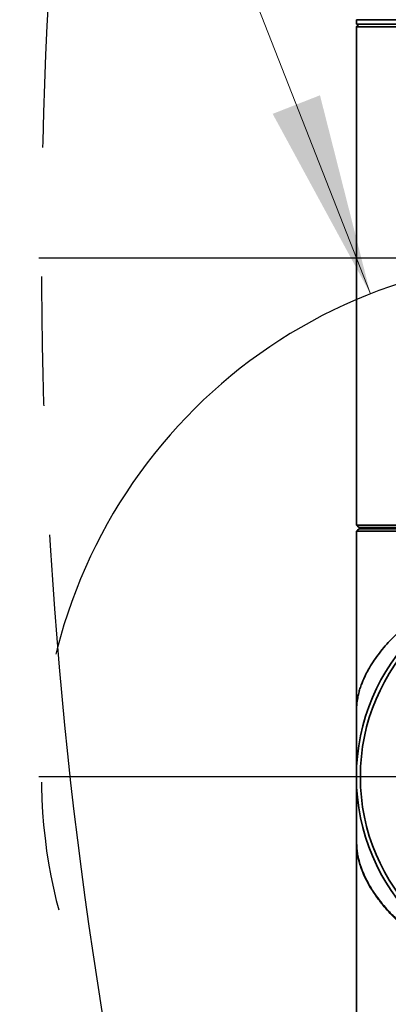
# Model space of a CAD drawing. Header units: millimetres. Extents: x 0 to 4200, y 0 to 2974.
# Tile 26 of 40: x 2084 to 2157, y 1663 to 1857. Entities that reach past the tile are written whole.
import ezdxf

# ---------------------------------------------------------------- set-up
doc = ezdxf.new("R2010")
doc.units = ezdxf.units.MM
doc.header["$LTSCALE"] = 10
doc.linetypes.add('CENTERX2', pattern=[20.32, 12.7, -2.54, 2.54, -2.54])
doc.layers.get('0').update_dxf_attribs({"lineweight": 18})
doc.layers.add('中心线层', color=6, linetype='CENTERX2', lineweight=25)
doc.layers.add('标注层', color=150, linetype='Continuous', lineweight=18)
doc.styles.add('SLDTEXTSTYLE1', font='txt')
doc.dimstyles.new('SLDDIMSTYLE0', dxfattribs={"dimtxt": 35, "dimasz": 40, "dimexe": 0, "dimexo": 0.0625, "dimgap": 8.75, "dimtad": 0, "dimtih": 1, "dimtoh": 1, "dimrnd": 1e-09, "dimzin": 12, "dimdsep": 46, "dimtxsty": 'SLDTEXTSTYLE1', "dimcen": 0, "dimdle": 80, "dimadec": 0, "dimazin": 3, "dimtfac": 1, "dimtdec": 3, "dimtofl": 0, "dimtmove": 0, "dimatfit": 3, "dimfxl": 1, "dimfrac": 2, "dimtolj": 1, "dimarcsym": 0})

# ---------------------------------------------------------------- blocks, each defined once
blk = doc.blocks.new('*X32')
at = {"layer": '标注层'}
blk.add_hatch(color=256, dxfattribs=at).paths.add_polyline_path([(2153.31, 1802.91), (2143.37, 1841.98), (2134.06, 1838.33)], flags=0)
for p, q in [((2019.79, 2143.54), (1909.99, 2143.54)), ((2153.31, 1802.91), (2019.79, 2143.54))]:
    blk.add_line(p, q, dxfattribs=at)
at = {"layer": '标注层', "char_height": 35, "attachment_point": 1, "style": 'SLDTEXTSTYLE1'}
for s, insert, width in [('%%C', (1909.99, 2188.66), 46.9274), ('204', (1948.69, 2188.66), 141.5642)]:
    blk.add_mtext(s, dxfattribs=dict(at, insert=insert, width=width))
blk = doc.blocks.new('SW_CENTERMARKSYMBOL_3')
at = {"layer": '中心线层', "color": 0}
blk.add_line((-1, 0), (-922.5, 0), dxfattribs=at)
blk = doc.blocks.new('SW_CENTERMARKSYMBOL_4')
at = {"layer": '中心线层', "color": 0}
blk.add_line((-1, 0), (-102.5, 0), dxfattribs=at)

msp = doc.modelspace()

# ---------------------------------------------------------------- linework, layer by layer
at = {"color": 7, "linetype": 'Continuous', "lineweight": 35}
for p, q in [((2150.529, 1856.85), (2150.529, 1855.95)), ((2230.529, 1855.95), (2150.529, 1855.95)), ((2151.039, 1855.947), (2150.539, 1855.447)), ((2150.539, 1855.447), (2150.539, 1760.95)), ((2230.539, 1855.447), (2150.539, 1855.447)), ((2151.039, 1855.95), (2151.039, 1855.947)), ((2190.539, 1855.947), (2151.039, 1855.947)), ((2150.539, 1760.95), (2150.552, 1760.95)), ((2150.552, 1760.95), (2150.552, 1757.452)), ((2150.552, 1757.452), (2230.527, 1757.452)), ((2150.552, 1757.452), (2150.739, 1757.265)), ((2150.739, 1756.435), (2150.552, 1756.247)), ((2150.739, 1757.265), (2151.051, 1756.952)), ((2151.051, 1756.747), (2150.739, 1756.435)), ((2151.051, 1756.952), (2230.028, 1756.952)), ((2151.051, 1756.952), (2151.051, 1756.95)), ((2151.051, 1756.95), (2230.028, 1756.95)), ((2151.051, 1756.75), (2151.051, 1756.747)), ((2189.584, 1756.75), (2151.051, 1756.75)), ((2189.584, 1756.747), (2151.051, 1756.747)), ((2153.039, 1756.95), (2153.039, 1756.75)), ((2150.552, 1755.008), (2150.539, 1754.85)), ((2150.539, 1754.85), (2150.539, 1753.95)), ((2150.552, 1756.247), (2150.552, 1752.75)), ((2189.534, 1756.247), (2150.552, 1756.247)), ((2150.552, 1753.95), (2150.539, 1753.95)), ((2150.552, 1753.46), (2150.539, 1753.447)), ((2150.539, 1753.447), (2150.539, 1752.75)), ((2150.552, 1753.447), (2150.539, 1753.447)), ((2150.539, 1752.75), (2150.539, 1707.95)), ((2150.552, 1752.75), (2150.539, 1752.75)), ((2150.55, 1715.119), (2150.55, 1715.117)), ((2150.55, 1714.951), (2150.55, 1708.883)), ((2150.539, 1707.95), (2150.539, 1655.452)), ((2150.546, 1708.674), (2150.546, 1708.687)), ((2150.55, 1708.883), (2150.55, 1708.864)), ((2150.55, 1700.783), (2150.55, 1707.036)), ((2150.55, 1707.026), (2150.55, 1700.781)), ((2150.55, 1700.781), (2150.55, 1700.783)), ((2150.546, 1699.221), (2150.547, 1699.471)), ((2150.546, 1698.281), (2150.546, 1699.221))]:
    msp.add_line(p, q, dxfattribs=at)
at = {"color": 8, "linetype": 'Continuous', "lineweight": 35}
for p, q in [((2230.529, 1856.85), (2150.529, 1856.85)), ((2150.552, 1754.85), (2150.539, 1754.85))]:
    msp.add_line(p, q, dxfattribs=at)
at = {"color": 7, "linetype": 'Continuous', "lineweight": 35}
for radius in [40, 39.22]:
    msp.add_circle((2190.539, 1707.95), radius, dxfattribs=at)
for start, end in [(0, 180), (180, 270)]:
    msp.add_arc((2190.539, 1707.95), 40, start, end, dxfattribs=at)
for points, knots in [([(2190.539, 1749.292), (2188.973, 1749.207), (2185.84, 1749.038), (2181.329, 1748.158), (2177.005, 1746.95), (2172.942, 1745.443), (2169.138, 1743.666), (2165.672, 1741.692), (2162.541, 1739.562), (2160.165, 1737.641), (2158.389, 1736.004), (2157.097, 1734.691), (2155.889, 1733.329), (2154.797, 1731.955), (2153.764, 1730.488), (2152.93, 1729.116), (2152.305, 1727.917), (2151.89, 1727.016), (2151.544, 1726.172), (2151.245, 1725.327), (2150.95, 1724.302), (2150.711, 1723.16), (2150.601, 1722.113), (2150.567, 1721.192), (2150.552, 1720.548), (2150.542, 1719.258), (2150.543, 1717.683), (2150.546, 1716.13), (2150.548, 1715.357), (2150.55, 1714.951)], [0, 0, 0, 0, 3.7074856, 7.4161876, 10.9937524, 14.737078, 18.4219836, 22.1138214, 25.8088288, 29.4978701, 31.5570099, 33.6351001, 35.676122, 37.8786385, 39.9663477, 42.4128559, 44.1622978, 45.4698033, 46.5836319, 48.0968851, 49.431651, 51.3758997, 53.3904318, 53.8698903, 54.3168072, 55.2403649, 57.0891204, 57.9686222, 58.9443972, 58.9443972, 58.9443972, 58.9443972]), ([(2150.559, 1720.865), (2150.559, 1720.75), (2150.559, 1719.262), (2150.558, 1716.562), (2150.558, 1713.223), (2150.556, 1710.789), (2150.555, 1709.402), (2150.555, 1709.193), (2150.555, 1709.143)], [0, 0, 0, 0, 0.2382154, 3.0778139, 5.7745098, 8.3767055, 10.920197, 11.7220968, 11.7220968, 11.7220968, 11.7220968]), ([(2150.563, 1720.501), (2150.562, 1719.93), (2150.562, 1718.37), (2150.562, 1716.151), (2150.562, 1714.083), (2150.56, 1712.512), (2150.566, 1711.553), (2150.575, 1711.151), (2150.591, 1711.2), (2150.596, 1711.213)], [0, 0, 0, 0, 1.1887462, 3.2486826, 4.9774839, 6.4008451, 7.6623418, 8.8732233, 9.3330545, 9.3330545, 9.3330545, 9.3330545]), ([(2150.549, 1715.411), (2150.548, 1715.63), (2150.547, 1715.862), (2150.547, 1716.098), (2150.547, 1716.111)], [0, 0, 0, 0, 0.66099074, 0.70053002, 0.70053002, 0.70053002, 0.70053002]), ([(2150.621, 1704.536), (2150.611, 1704.481), (2150.59, 1704.356), (2150.577, 1703.376), (2150.569, 1701.949), (2150.566, 1700.314), (2150.564, 1698.742), (2150.563, 1697.105), (2150.563, 1695.966), (2150.563, 1695.485)], [0, 0, 0, 0, 1.1921909, 2.7098076, 4.5679144, 5.6397056, 6.8153291, 8.1067003, 9.0527849, 9.0527849, 9.0527849, 9.0527849]), ([(2150.55, 1700.796), (2150.548, 1700.168), (2150.545, 1698.909), (2150.545, 1697.297), (2150.553, 1696.064), (2150.572, 1694.945), (2150.637, 1693.694), (2150.812, 1692.418), (2151.124, 1691.084), (2151.588, 1689.69), (2152.197, 1688.278), (2153.033, 1686.677), (2154.05, 1685.056), (2155.264, 1683.422), (2156.532, 1681.919), (2157.888, 1680.484), (2159.375, 1679.081), (2160.862, 1677.811), (2162.324, 1676.674), (2163.736, 1675.664), (2165.429, 1674.545), (2167.396, 1673.367), (2169.721, 1672.14), (2172.065, 1671.052), (2174.53, 1670.041), (2176.277, 1669.453), (2177.155, 1669.158)], [0, 0, 0, 0, 1.4223533, 2.8477692, 3.5630403, 4.2735722, 5.6871449, 7.5141022, 9.3229338, 11.3294912, 13.5766816, 15.4610045, 18.2547292, 20.5965995, 22.5761125, 24.8511426, 26.9651261, 28.9179115, 30.710466, 32.3445058, 33.82227, 36.3063133, 38.475458, 40.6251162, 42.8010739, 45.0017106, 45.0017106, 45.0017106, 45.0017106]), ([(2175.327, 1669.462), (2174.318, 1669.846), (2172.241, 1670.636), (2169.356, 1672.018), (2166.571, 1673.56), (2164.323, 1675.005), (2162.477, 1676.334), (2160.992, 1677.501), (2159.618, 1678.684), (2158.342, 1679.883), (2157.155, 1681.1), (2156.174, 1682.208), (2155.364, 1683.203), (2154.693, 1684.085), (2153.999, 1685.075), (2153.271, 1686.221), (2152.7, 1687.243), (2152.288, 1688.075), (2151.874, 1688.967), (2151.464, 1690.003), (2151.118, 1691.124), (2150.894, 1692.049), (2150.728, 1692.976), (2150.612, 1694.049), (2150.566, 1695.171), (2150.551, 1696.262), (2150.545, 1697.371), (2150.545, 1698.905), (2150.548, 1700.11), (2150.55, 1700.783)], [0, 0, 0, 0, 2.5959741, 5.3409112, 7.9961272, 10.8334567, 12.5358173, 14.341048, 16.249565, 17.8974709, 19.6766155, 21.5871037, 22.6977643, 23.9583959, 25.368972, 26.9294955, 28.8462764, 29.7222854, 30.4740305, 32.6751447, 34.160529, 35.2640275, 36.5547623, 37.9099694, 39.2422447, 39.8986764, 40.5805103, 41.773837, 43.2832511, 43.2832511, 43.2832511, 43.2832511]), ([(2150.547, 1699.471), (2150.547, 1699.558), (2150.547, 1699.903), (2150.548, 1700.244), (2150.549, 1700.498)], [0, 0, 0, 0, 0.2585074, 1.0271785, 1.0271785, 1.0271785, 1.0271785])]:
    msp.add_open_spline(points, degree=3, knots=knots, dxfattribs=at)
at = {"color": 8, "linetype": 'Continuous', "lineweight": 35}
for points, knots in [([(2150.548, 1715.838), (2150.547, 1716.026), (2150.546, 1716.586), (2150.545, 1717.555), (2150.547, 1718.674), (2150.549, 1719.566), (2150.558, 1719.991), (2150.56, 1720.115)], [0, 0, 0, 0, 0.5552103, 1.6592008, 2.8332437, 3.8551196, 4.2771999, 4.2771999, 4.2771999, 4.2771999]), ([(2150.547, 1716.111), (2150.547, 1716.108), (2150.547, 1716.017), (2150.547, 1715.926), (2150.548, 1715.838)], [0, 0, 0, 0, 0.00783719, 0.27267763, 0.27267763, 0.27267763, 0.27267763]), ([(2150.55, 1708.896), (2150.548, 1708.803), (2150.544, 1708.616), (2150.546, 1708.681), (2150.55, 1708.919), (2150.556, 1709.11), (2150.558, 1709.143)], [0, 0, 0, 0, 0.26597332, 0.53252052, 0.66627192, 0.69395319, 0.69395319, 0.69395319, 0.69395319]), ([(2150.565, 1709.364), (2150.561, 1709.258), (2150.554, 1709.042), (2150.552, 1708.943), (2150.551, 1708.893)], [0, 0, 0, 0, 0.23090388, 0.47167322, 0.47167322, 0.47167322, 0.47167322])]:
    msp.add_open_spline(points, degree=3, knots=knots, dxfattribs=at)
at = {"layer": '中心线层', "linetype": 'CENTERX2'}
for centre, radius in [((3010.539, 1809.95), 922), ((2190.539, 1707.95), 102)]:
    msp.add_arc(centre, radius, 95, 85, dxfattribs=at)

# ---------------------------------------------------------------- block references
at = {"layer": '中心线层'}
for name, p in [('SW_CENTERMARKSYMBOL_3', (3010.539, 1809.95)), ('SW_CENTERMARKSYMBOL_4', (2190.539, 1707.95))]:
    msp.add_blockref(name, p, dxfattribs=at)

# ---------------------------------------------------------------- dimensions: what is measured, and where the dimension line sits
at = {"layer": '标注层'}
dim = msp.add_diameter_dim_2p(p1=(2227.765, 1612.985), p2=(2153.314, 1802.914), dimstyle='SLDDIMSTYLE0', override={"dimpost": '%%C<>', "dimsah": 1, "dimtzin": 12}, dxfattribs=at)
dim.commit()
dim.dimension.update_dxf_attribs({"geometry": '*X32', "text_midpoint": (2010.681, 2166.78), "dimtype": 163})

doc.saveas('drawing.dxf')
